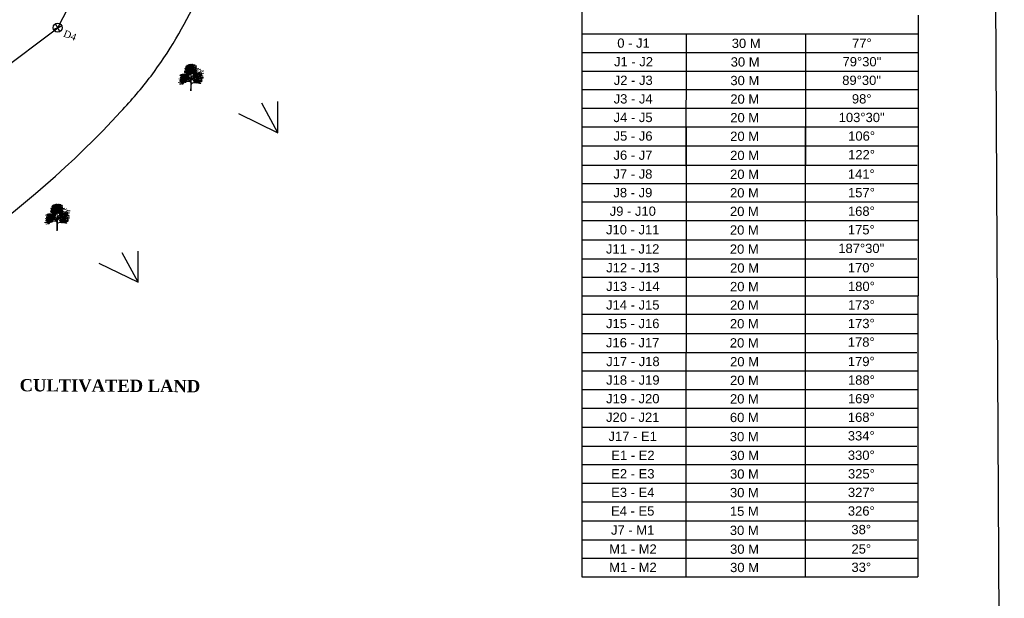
# Model space of a CAD drawing. Header units: millimetres. Extents: x 3498 to 4249, y -1265 to -652.
# Tile 8 of 9: x 3968 to 4249, y -961 to -795. Entities that reach past the tile are written whole.
import ezdxf

# ---------------------------------------------------------------- set-up
doc = ezdxf.new("R2010")
doc.units = ezdxf.units.MM
doc.layers.add('BLOCK', color=7, linetype='Continuous')
doc.layers.add('TEXT', color=7, linetype='Continuous')
doc.styles.get("Standard").update_dxf_attribs({"font": 'arial.ttf'})
doc.styles.add('TEXT', font='romans.shx', dxfattribs={"height": 1})

# ---------------------------------------------------------------- blocks, each defined once
blk = doc.blocks.new('TREE 34')
at = {"lineweight": 0}
for p, q in [((44.9, 56.2), (45, 66.2)), ((44.5, 20.6), (44.5, 30.3)), ((44.6, 33.8), (44.7, 38.8)), ((44.9, 41.7), (44.9, 51.5)), ((45.9, 28.8), (46, 43.3)), ((44, 7.8), (44.5, 20.6)), ((45.8, 22.1), (45.8, 25.7)), ((45.9, 7.9), (45.8, 22.1))]:
    blk.add_line(p, q, dxfattribs=at)
for centre, radius, start, end in [((26.8, 80.4), 26.8, 267.3608, 303.8405), ((26.6, 69.2), 6.73, 262.6329, 311.6007), ((31.8, 75.5), 15.5, 250.2472, 286.3798), ((31.4, 80.8), 10.8, 245.3989, 290.842), ((30.9, 72.5), 9.07, 245.8153, 314.3443), ((28.9, 65.1), 7.17, 255.4782, 311.8365), ((29.8, 71.5), 5.14, 245.7069, 316.2245), ((36.6, 84.3), 16.4, 240.8903, 299.1097), ((30.7, 75.9), 4.62, 251.0161, 304.1863), ((32.5, 80.5), 6.68, 242.9381, 301.838), ((31.7, 86), 8.43, 266.11, 297.8626), ((34.5, 75), 3.8, 237.0696, 318.7583), ((37.8, 86.7), 11.6, 243.2333, 267.901), ((37.6, 85.6), 6.86, 233.9861, 284.4269), ((39.1, 66.7), 6.49, 218.3877, 266.6125), ((36.1, 71.5), 5.31, 255.2694, 320.7683), ((37.1, 77.5), 4.87, 262.0394, 317.0655), ((39.2, 84.2), 4.4, 235.5241, 320.3766), ((36.9, 62.2), 13, 64.7334, 87.901), ((39.3, 91.8), 10.1, 264.5916, 280.8658), ((35.5, 51.5), 9.43, 0, 70.5263), ((55.2, 86.1), 17.1, 203.6553, 218.6919), ((37.1, 52.1), 8.08, 29.0709, 70.3281), ((41.9, 82.8), 2.79, 243.8703, 326.2918), ((30.7, 66.4), 14.3, 359.1704, 38.6919), ((41.9, 79.3), 2.96, 356.247, 72.2802), ((54.2, 73.8), 10.5, 133.1686, 189.9915), ((46.2, 84.5), 9.81, 257.7547, 296.5735), ((44.5, 56.2), 0.375, 209.0709, 359.1704), ((45.7, 67.8), 0.375, 79.3624, 180.5508), ((1916.6, 85.8), 1871.3, 180.5508, 181.04), ((47.4, 58.5), 2.15, 78.4569, 158.8398), ((49.2, 86.2), 18.3, 259.3624, 290.8016), ((47.7, 87.2), 7.08, 258.1214, 304.5177), ((73.3, 42.1), 47.1, 121.2428, 124.6134), ((73.6, 27.1), 32.6, 108.76, 145.8766), ((70.5, 30.2), 28.7, 111.4616, 146.3488), ((55, 84.1), 12, 228.6482, 302.6303), ((52.3, 82.6), 22.5, 258.4569, 297.8285), ((50.7, 85.2), 11.3, 257.586, 302.5526), ((55, 85.4), 19.6, 249.9116, 265.5374), ((52.6, 86.4), 6.98, 245.4775, 305.7309), ((56.5, 64.7), 6.82, 225.9442, 297.7811), ((60.6, 91.2), 25.1, 250.4809, 298.4219), ((56.5, 91.3), 12.7, 255.5242, 288.8017), ((54.8, 84.5), 10.3, 267.49, 293.1373), ((61.9, 83.5), 7.08, 226.4951, 264.8582), ((63.8, 80.4), 10.3, 232.5465, 288.5121), ((59.4, 83.9), 23.1, 266.5279, 286.2899), ((65.8, 102.7), 45, 266.337, 283.2582), ((47.4, 104.2), 48.8, 288.76, 301.7673), ((67.1, 74.9), 20.9, 263.0751, 293.5339), ((77.8, 71.3), 8.14, 226.4378, 295.8705), ((77.4, 73.4), 16.3, 252.6896, 283.3881), ((14.2, 44.4), 14.1, 251.148, 305.1273), ((14.6, 52.9), 11.7, 254.1703, 300.0925), ((17.7, 62.1), 11.4, 244.2389, 286.556), ((18.4, 47.1), 12.1, 242.4624, 289.6469), ((15.2, 37.4), 10.9, 258.6837, 309.414), ((16.9, 47), 10.3, 251.0746, 288.9254), ((26, 88.2), 55.4, 257.1612, 283.8538), ((19.1, 58.1), 11.7, 247.3071, 292.6929), ((16.3, 50.1), 6.4, 265.2634, 320.013), ((21.4, 54.4), 11.2, 252.2437, 291.2309), ((20.7, 36.8), 7.75, 257.9207, 327.3571), ((23.2, 58.5), 7.45, 241.0091, 317.7336), ((31.3, 66.6), 32.5, 248.8529, 283.8538), ((24.7, 48.5), 8.05, 245.9348, 294.0652), ((37, 61.3), 19, 218.9418, 279.8704), ((26.6, 48.5), 4.8, 244.9205, 295.0795), ((31.3, 54.1), 6.91, 228.8435, 297.2433), ((29.5, 47.1), 5.7, 241.7414, 306.739), ((29.5, 56), 5.23, 249.4854, 312.3715), ((28.9, 53.2), 6.72, 260.731, 293.5265), ((29.6, 49.1), 12.9, 264.7936, 299.1796), ((33, 52.8), 7.74, 247.0935, 300.6415), ((31, 59.9), 7.65, 271.5113, 320.8889), ((64.2, 83.1), 46, 226.6821, 242.0096), ((41.4, 75.6), 36.2, 256.8908, 267.3886), ((36.1, 50.9), 12.7, 258.7316, 291.9897), ((40.8, 37.8), 5.04, 46.1212, 111.7519), ((40.3, 30.3), 4.85, 41.3506, 103.8538), ((40.3, 30.3), 4.2, 0, 103.8538), ((40.2, 33), 6.45, 45.7581, 94.2425), ((40.9, 38.9), 3.75, 358.6496, 99.8704), ((44.2, 33.8), 0.375, 221.3506, 358.6496), ((44.5, 41.7), 0.375, 226.1212, 0), ((116.5, 53.1), 70.9, 181.04, 185.5818), ((50.4, 25.4), 4.59, 91.4551, 175.6356), ((46.3, 46.3), 0.375, 185.5818, 326.3488), ((51.4, 35.5), 5.5, 111.7868, 179.117), ((46.2, 28.8), 0.375, 179.4444, 320.6149), ((49.7, 43.3), 3.75, 145.8766, 179.4444), ((50.4, 25.4), 5.02, 106.8666, 140.6149), ((39.7, 62.8), 34.3, 285.6047, 327.3267), ((39.2, 66.4), 37.5, 285.0853, 304.7385), ((37.1, 71.3), 33.1, 291.7868, 315.3595), ((57.9, 128.3), 79.3, 264.2777, 284.5633), ((48.2, 112.2), 82.2, 271.4551, 290.6272), ((55.3, 55.5), 14.4, 255.9668, 302.2234), ((61.6, 29), 25.3, 83.0751, 106.8733), ((58, 61.7), 16.9, 268.673, 289.9235), ((65.4, 41.5), 8.75, 228.9757, 288.9658), ((60.6, 51.1), 9.63, 267.4743, 305.5512), ((65.9, 52.6), 6.97, 241.3516, 296.6718), ((67.6, 65.5), 27.9, 261.2871, 289.8632), ((69.5, 71.9), 19.4, 252.5261, 285.0848), ((77.3, 63.5), 18.1, 232.9856, 279.3604), ((67.9, 58.9), 17, 267.4731, 296.6246), ((72, 41.4), 5.76, 225.0728, 272.8315), ((72.6, 67.6), 13.8, 259.2798, 284.9662), ((75.5, 51.9), 9.86, 254.4666, 296.4199), ((78.2, 57.2), 8.06, 233.7324, 282.8684)]:
    blk.add_arc(centre, radius, start, end, dxfattribs=at)
at = {"linetype": 'ByBlock', "lineweight": 0}
for centre, radius, start, end in [((30.9, 68.3), 2.12, 76.6118, 171.4901), ((29.3, 70.6), 2.08, 255.2821, 352.8197), ((31.2, 59.6), 2.12, 76.6118, 171.4901), ((29.7, 61.9), 2.08, 255.2821, 352.8197), ((31.1, 69.4), 2.08, 50.2872, 147.8248), ((30.7, 72.2), 2.12, 231.6169, 326.4952), ((31.5, 60.7), 2.08, 50.2872, 147.8248), ((31, 63.4), 2.12, 231.6169, 326.4952), ((32.2, 69.9), 2.12, 76.6118, 171.4901), ((32.2, 69.9), 2.12, 76.6118, 171.4901), ((32.2, 67.6), 2.12, 76.6118, 171.4901), ((30.6, 70), 2.08, 255.2821, 352.8197), ((32.5, 61.2), 2.12, 76.6118, 171.4901), ((32.5, 61.2), 2.12, 76.6118, 171.4901), ((32.5, 58.9), 2.12, 76.6118, 171.4901), ((30.9, 61.2), 2.08, 255.2821, 352.8197), ((31.5, 74.8), 2.08, 17.2907, 114.8283), ((32.6, 77.3), 2.12, 198.6203, 293.4986), ((33.4, 65.6), 2.12, 76.6118, 171.4901), ((33.5, 64.6), 2.12, 198.6203, 293.4986), ((33.7, 56.9), 2.12, 76.6118, 171.4901), ((32.2, 59.2), 2.08, 255.2821, 352.8197), ((32.3, 72), 2.08, 255.2821, 352.8197), ((33.9, 69.7), 2.12, 76.6118, 171.4901), ((33.9, 67.4), 2.12, 76.6118, 171.4901), ((32.3, 69.7), 2.08, 255.2821, 352.8197), ((34.1, 76.4), 2.12, 76.6118, 171.4901), ((32.6, 78.7), 2.08, 255.2821, 352.8197), ((32.6, 63.3), 2.08, 255.2821, 352.8197), ((34.2, 61), 2.12, 76.6118, 171.4901), ((34.2, 58.6), 2.12, 76.6118, 171.4901), ((32.7, 60.9), 2.08, 255.2821, 352.8197), ((35.6, 63.2), 2.08, 50.2872, 147.8248), ((35.2, 66), 2.12, 231.6169, 326.4952), ((35.6, 57.5), 2.08, 50.2872, 147.8248), ((35.2, 60.3), 2.12, 231.6169, 326.4952), ((36, 71.3), 2.12, 76.6118, 171.4901), ((34.4, 73.6), 2.08, 255.2821, 352.8197), ((36.3, 72), 2.12, 76.6118, 171.4901), ((36.6, 63.7), 2.12, 76.6118, 171.4901), ((36.6, 63.7), 2.12, 76.6118, 171.4901), ((36.6, 61.4), 2.12, 76.6118, 171.4901), ((35.1, 63.8), 2.08, 255.2821, 352.8197), ((36.6, 58), 2.12, 76.6118, 171.4901), ((36.6, 58), 2.12, 76.6118, 171.4901), ((36.6, 55.7), 2.12, 76.6118, 171.4901), ((35.1, 58.1), 2.08, 255.2821, 352.8197), ((36.7, 58.8), 2.12, 198.6203, 293.4986), ((37.1, 76.7), 2.12, 76.6118, 171.4901), ((35.5, 79.1), 2.08, 255.2821, 352.8197), ((36.2, 72.8), 2.08, 17.2907, 114.8283), ((37.3, 75.4), 2.12, 198.6203, 293.4986), ((37.6, 78.5), 2.12, 76.6118, 171.4901), ((36, 80.8), 2.08, 255.2821, 352.8197), ((36.1, 76.1), 2.08, 255.2821, 352.8197), ((37.6, 73.8), 2.12, 76.6118, 171.4901), ((36.2, 76.6), 2.08, 255.2821, 352.8197), ((36.2, 76.6), 2.08, 255.2821, 352.8197), ((37.8, 74.3), 2.12, 76.6118, 171.4901), ((37.8, 74.3), 2.12, 76.6118, 171.4901), ((36.5, 72.7), 2.08, 17.2907, 114.8283), ((37.7, 75.2), 2.12, 198.6203, 293.4986), ((37.7, 67.1), 2.12, 198.6203, 293.4986), ((37.7, 61.4), 2.12, 198.6203, 293.4986), ((36.8, 65.8), 2.08, 255.2821, 352.8197), ((38.3, 63.5), 2.12, 76.6118, 171.4901), ((36.8, 60.1), 2.08, 255.2821, 352.8197), ((38.3, 57.8), 2.12, 76.6118, 171.4901), ((38.4, 70.5), 2.12, 76.6118, 171.4901), ((36.8, 72.8), 2.08, 255.2821, 352.8197), ((38.4, 61.2), 2.12, 76.6118, 171.4901), ((36.8, 63.5), 2.08, 255.2821, 352.8197), ((38.4, 55.5), 2.12, 76.6118, 171.4901), ((36.8, 57.8), 2.08, 255.2821, 352.8197), ((37.7, 75.1), 2.08, 17.2907, 114.8283), ((38.8, 77.7), 2.12, 198.6203, 293.4986), ((38, 77.3), 2.08, 17.2907, 114.8283), ((39.2, 79.9), 2.12, 198.6203, 293.4986), ((39.3, 68.1), 2.12, 76.6118, 171.4901), ((39.3, 68.1), 2.12, 76.6118, 171.4901), ((37.7, 70.4), 2.08, 255.2821, 352.8197), ((37.7, 70.4), 2.08, 255.2821, 352.8197), ((39.2, 68.9), 2.08, 17.2907, 114.8283), ((40.3, 71.5), 2.12, 198.6203, 293.4986), ((40.6, 72.7), 2.12, 76.6118, 171.4901), ((39, 75), 2.08, 255.2821, 352.8197), ((39.5, 71.1), 2.08, 17.2907, 114.8283), ((40.6, 73.7), 2.12, 198.6203, 293.4986), ((40.8, 55.7), 2.08, 50.2872, 147.8248), ((40.4, 58.5), 2.12, 231.6169, 326.4952), ((41.1, 61.9), 2.08, 50.2872, 147.8248), ((40.7, 64.7), 2.12, 231.6169, 326.4952), ((41.8, 56.3), 2.12, 76.6118, 171.4901), ((41.8, 56.3), 2.12, 76.6118, 171.4901), ((41.8, 54), 2.12, 76.6118, 171.4901), ((40.3, 56.3), 2.08, 255.2821, 352.8197), ((40.6, 75), 2.08, 255.2821, 352.8197), ((42.1, 72.7), 2.12, 76.6118, 171.4901), ((42.2, 62.4), 2.12, 76.6118, 171.4901), ((42.2, 62.4), 2.12, 76.6118, 171.4901), ((42.2, 60.1), 2.12, 76.6118, 171.4901), ((40.6, 62.5), 2.08, 255.2821, 352.8197), ((42.6, 75.7), 2.12, 76.6118, 171.4901), ((41, 78.1), 2.08, 255.2821, 352.8197), ((42.3, 66.9), 2.08, 50.2872, 147.8248), ((41.8, 69.7), 2.12, 231.6169, 326.4952), ((42.7, 75.2), 2.12, 76.6118, 171.4901), ((41.1, 77.5), 2.08, 255.2821, 352.8197), ((42.9, 59.6), 2.12, 198.6203, 293.4986), ((42.5, 79), 2.12, 231.6169, 326.4952), ((43.3, 67.5), 2.12, 76.6118, 171.4901), ((43.3, 67.5), 2.12, 76.6118, 171.4901), ((43.3, 65.2), 2.12, 76.6118, 171.4901), ((41.7, 67.5), 2.08, 255.2821, 352.8197), ((43.2, 65.8), 2.12, 198.6203, 293.4986), ((43.5, 56), 2.12, 76.6118, 171.4901), ((42, 58.4), 2.08, 255.2821, 352.8197), ((43.6, 53.7), 2.12, 76.6118, 171.4901), ((42, 56), 2.08, 255.2821, 352.8197), ((43.9, 74.5), 2.12, 76.6118, 171.4901), ((42.4, 76.9), 2.08, 255.2821, 352.8197), ((42.3, 64.5), 2.08, 255.2821, 352.8197), ((43.9, 62.2), 2.12, 76.6118, 171.4901), ((43.9, 59.9), 2.12, 76.6118, 171.4901), ((42.3, 62.2), 2.08, 255.2821, 352.8197), ((44.1, 79.9), 2.12, 76.6118, 171.4901), ((42.5, 82.2), 2.08, 255.2821, 352.8197), ((44.3, 70.9), 2.12, 198.6203, 293.4986), ((43.9, 83.8), 2.12, 231.6169, 326.4952), ((43.3, 71.3), 2.08, 255.2821, 352.8197), ((44.8, 69), 2.12, 76.6118, 171.4901), ((45, 67.3), 2.12, 76.6118, 171.4901), ((43.4, 69.6), 2.08, 255.2821, 352.8197), ((43.5, 67.2), 2.08, 255.2821, 352.8197), ((45, 64.9), 2.12, 76.6118, 171.4901), ((43.6, 74.8), 2.08, 255.2821, 352.8197), ((45.2, 72.5), 2.12, 76.6118, 171.4901), ((45.4, 79.3), 2.12, 76.6118, 171.4901), ((43.8, 81.6), 2.08, 255.2821, 352.8197), ((44, 67.8), 2.12, 15.2344, 110.1127), ((45.3, 70.3), 2.08, 193.9048, 291.4424), ((45.7, 74.2), 2.12, 76.6118, 171.4901), ((44.1, 76.6), 2.08, 255.2821, 352.8197), ((45.1, 79.5), 2.08, 255.2821, 352.8197), ((46.6, 77.2), 2.12, 76.6118, 171.4901), ((46.8, 66.2), 2.12, 76.6118, 171.4901), ((45.2, 68.5), 2.08, 255.2821, 352.8197), ((47.1, 79), 2.12, 76.6118, 171.4901), ((45.5, 81.3), 2.08, 255.2821, 352.8197), ((45.8, 69), 2.12, 15.2344, 110.1127), ((47.1, 71.5), 2.08, 193.9048, 291.4424), ((47.3, 75.9), 2.12, 76.6118, 171.4901), ((45.7, 78.2), 2.08, 255.2821, 352.8197), ((46.2, 67.1), 2.12, 15.2344, 110.1127), ((47.5, 69.6), 2.08, 193.9048, 291.4424), ((46.1, 66.1), 2.08, 255.2821, 352.8197), ((46.1, 66.1), 2.08, 255.2821, 352.8197), ((47.7, 63.8), 2.12, 76.6118, 171.4901), ((47.7, 63.8), 2.12, 76.6118, 171.4901), ((48, 73.8), 2.12, 76.6118, 171.4901), ((46.5, 76.1), 2.08, 255.2821, 352.8197), ((46.6, 75.8), 2.08, 255.2821, 352.8197), ((46.6, 75.8), 2.08, 255.2821, 352.8197), ((48.2, 73.5), 2.12, 76.6118, 171.4901), ((48.2, 73.5), 2.12, 76.6118, 171.4901), ((48.4, 74.5), 2.12, 76.6118, 171.4901), ((47.2, 82.9), 2.08, 255.2821, 352.8197), ((48.7, 80.6), 2.12, 76.6118, 171.4901), ((48.5, 58.3), 2.08, 50.2872, 147.8248), ((48, 61.1), 2.12, 231.6169, 326.4952), ((49.2, 79.3), 2.12, 76.6118, 171.4901), ((47.6, 81.6), 2.08, 255.2821, 352.8197), ((47.7, 72.9), 2.08, 255.2821, 352.8197), ((49.3, 70.6), 2.12, 76.6118, 171.4901), ((48, 68.3), 2.12, 15.2344, 110.1127), ((49.3, 70.8), 2.08, 193.9048, 291.4424), ((48.3, 75.4), 2.08, 17.2907, 114.8283), ((49.4, 77.9), 2.12, 198.6203, 293.4986), ((49.5, 58.9), 2.12, 76.6118, 171.4901), ((49.5, 58.9), 2.12, 76.6118, 171.4901), ((49.5, 56.6), 2.12, 76.6118, 171.4901), ((47.9, 58.9), 2.08, 255.2821, 352.8197), ((49.7, 76.3), 2.12, 76.6118, 171.4901), ((48.1, 78.6), 2.08, 255.2821, 352.8197), ((48.3, 79.1), 2.08, 255.2821, 352.8197), ((48.3, 79.1), 2.08, 255.2821, 352.8197), ((49.8, 76.8), 2.12, 76.6118, 171.4901), ((49.8, 76.8), 2.12, 76.6118, 171.4901), ((48.6, 75.2), 2.08, 17.2907, 114.8283), ((49.7, 77.7), 2.12, 198.6203, 293.4986), ((48.4, 62.1), 2.12, 15.2344, 110.1127), ((49.7, 64.6), 2.08, 193.9048, 291.4424), ((49.1, 74.5), 2.12, 231.6169, 326.4952), ((50.4, 73), 2.12, 76.6118, 171.4901), ((48.9, 75.3), 2.08, 255.2821, 352.8197), ((50.6, 70), 2.12, 76.6118, 171.4901), ((49, 72.3), 2.08, 255.2821, 352.8197), ((50.5, 62.3), 2.12, 198.6203, 293.4986), ((49.5, 65.6), 2.12, 15.2344, 110.1127), ((50.8, 68.1), 2.08, 193.9048, 291.4424), ((49.7, 77.7), 2.08, 17.2907, 114.8283), ((50.9, 80.2), 2.12, 198.6203, 293.4986), ((49.6, 64.2), 2.12, 15.2344, 110.1127), ((50.9, 66.7), 2.08, 193.9048, 291.4424), ((51.2, 58.6), 2.12, 76.6118, 171.4901), ((49.6, 61), 2.08, 255.2821, 352.8197), ((51.2, 56.3), 2.12, 76.6118, 171.4901), ((49.7, 58.6), 2.08, 255.2821, 352.8197), ((50.1, 79.9), 2.08, 17.2907, 114.8283), ((51.2, 82.4), 2.12, 198.6203, 293.4986), ((51.3, 70.6), 2.12, 76.6118, 171.4901), ((51.3, 70.6), 2.12, 76.6118, 171.4901), ((49.8, 72.9), 2.08, 255.2821, 352.8197), ((49.8, 72.9), 2.08, 255.2821, 352.8197), ((50.2, 62.5), 2.12, 15.2344, 110.1127), ((51.4, 65), 2.08, 193.9048, 291.4424), ((51, 67.1), 2.12, 15.2344, 110.1127), ((52.3, 69.6), 2.08, 193.9048, 291.4424), ((51.2, 71.4), 2.08, 17.2907, 114.8283), ((52.4, 74), 2.12, 198.6203, 293.4986), ((52.7, 75.2), 2.12, 76.6118, 171.4901), ((51.1, 77.5), 2.08, 255.2821, 352.8197), ((52.4, 55.4), 2.08, 50.2872, 147.8248), ((51.9, 58.1), 2.12, 231.6169, 326.4952), ((51.6, 73.6), 2.08, 17.2907, 114.8283), ((52.7, 76.2), 2.12, 198.6203, 293.4986), ((53.4, 55.9), 2.12, 76.6118, 171.4901), ((53.4, 55.9), 2.12, 76.6118, 171.4901), ((53.4, 53.6), 2.12, 76.6118, 171.4901), ((51.8, 56), 2.08, 255.2821, 352.8197), ((52.2, 69.2), 2.12, 15.2344, 110.1127), ((53.5, 71.7), 2.08, 193.9048, 291.4424), ((52.4, 61.9), 2.12, 15.2344, 110.1127), ((53.7, 64.4), 2.08, 193.9048, 291.4424), ((52.6, 77.5), 2.08, 255.2821, 352.8197), ((54.2, 75.2), 2.12, 76.6118, 171.4901), ((52.8, 67.5), 2.12, 15.2344, 110.1127), ((54.1, 70), 2.08, 193.9048, 291.4424), ((54.4, 59.3), 2.12, 198.6203, 293.4986), ((54.7, 78.3), 2.12, 76.6118, 171.4901), ((53.1, 80.6), 2.08, 255.2821, 352.8197), ((53.5, 58), 2.08, 255.2821, 352.8197), ((55.1, 55.7), 2.12, 76.6118, 171.4901), ((55.1, 53.3), 2.12, 76.6118, 171.4901), ((53.6, 55.7), 2.08, 255.2821, 352.8197), ((54.9, 79.4), 2.08, 50.2872, 147.8248), ((54.5, 82.1), 2.12, 231.6169, 326.4952), ((54.2, 61.9), 2.12, 15.2344, 110.1127), ((55.5, 64.4), 2.08, 193.9048, 291.4424), ((55, 66.9), 2.12, 15.2344, 110.1127), ((56.3, 69.4), 2.08, 193.9048, 291.4424), ((57, 60.3), 2.12, 76.6118, 171.4901), ((55.4, 62.6), 2.08, 255.2821, 352.8197), ((56, 63.1), 2.12, 15.2344, 110.1127), ((57.3, 65.6), 2.08, 193.9048, 291.4424), ((56.4, 61.3), 2.12, 15.2344, 110.1127), ((57.7, 63.8), 2.08, 193.9048, 291.4424), ((57.9, 57.9), 2.12, 76.6118, 171.4901), ((57.9, 57.9), 2.12, 76.6118, 171.4901), ((56.3, 60.3), 2.08, 255.2821, 352.8197), ((56.3, 60.3), 2.08, 255.2821, 352.8197), ((56.3, 56.8), 2.08, 255.2821, 352.8197), ((57.9, 54.5), 2.12, 76.6118, 171.4901), ((57.6, 58.4), 2.12, 231.6169, 326.4952), ((57.6, 70.8), 2.12, 15.2344, 110.1127), ((58.9, 73.3), 2.08, 193.9048, 291.4424), ((59.1, 53.9), 2.12, 76.6118, 171.4901), ((57.6, 56.2), 2.08, 255.2821, 352.8197), ((58, 67), 2.08, 255.2821, 352.8197), ((59.5, 64.7), 2.12, 76.6118, 171.4901), ((58.3, 62.5), 2.12, 15.2344, 110.1127), ((59.5, 65), 2.08, 193.9048, 291.4424), ((58.6, 56.3), 2.12, 15.2344, 110.1127), ((59.9, 58.7), 2.08, 193.9048, 291.4424), ((59.3, 68.6), 2.12, 231.6169, 326.4952), ((60.4, 69.2), 2.12, 76.6118, 171.4901), ((58.8, 71.5), 2.08, 255.2821, 352.8197), ((60.4, 56.7), 2.12, 15.2344, 110.1127), ((61.7, 59.2), 2.08, 193.9048, 291.4424), ((62.6, 56), 2.12, 15.2344, 110.1127), ((63.9, 58.5), 2.08, 193.9048, 291.4424), ((65.7, 55.4), 2.08, 50.2872, 147.8248), ((65.2, 58.1), 2.12, 231.6169, 326.4952), ((66.7, 55.9), 2.12, 76.6118, 171.4901), ((66.7, 55.9), 2.12, 76.6118, 171.4901), ((66.7, 53.6), 2.12, 76.6118, 171.4901), ((65.1, 55.9), 2.08, 255.2821, 352.8197), ((67.7, 59.3), 2.12, 198.6203, 293.4986), ((66.8, 58), 2.08, 255.2821, 352.8197), ((68.4, 55.7), 2.12, 76.6118, 171.4901), ((66.9, 55.6), 2.08, 255.2821, 352.8197), ((68.4, 53.3), 2.12, 76.6118, 171.4901), ((70.3, 56.8), 2.12, 76.6118, 171.4901), ((70.3, 56.8), 2.12, 76.6118, 171.4901), ((68.7, 59.2), 2.08, 255.2821, 352.8197), ((68.7, 59.2), 2.08, 255.2821, 352.8197), ((71.3, 60.2), 2.12, 198.6203, 293.4986), ((72.5, 58.5), 2.08, 255.2821, 352.8197), ((74.1, 56.2), 2.12, 76.6118, 171.4901), ((74.4, 56.9), 2.12, 76.6118, 171.4901), ((15.9, 44.5), 2.12, 15.2344, 110.1127), ((17.2, 47), 2.08, 193.9048, 291.4424), ((15.9, 40.2), 2.08, 255.2821, 352.8197), ((17.5, 37.9), 2.12, 76.6118, 171.4901), ((16.3, 42.7), 2.12, 15.2344, 110.1127), ((17.5, 45.2), 2.08, 193.9048, 291.4424), ((17.7, 39.3), 2.12, 76.6118, 171.4901), ((16.2, 41.6), 2.08, 255.2821, 352.8197), ((17.7, 39.3), 2.12, 76.6118, 171.4901), ((16.2, 41.6), 2.08, 255.2821, 352.8197), ((18.3, 52), 2.12, 76.6118, 171.4901), ((16.7, 54.4), 2.08, 255.2821, 352.8197), ((18.8, 37.3), 2.12, 76.6118, 171.4901), ((17.2, 39.6), 2.08, 255.2821, 352.8197), ((18.9, 29.8), 2.12, 76.6118, 171.4901), ((17.3, 32.1), 2.08, 255.2821, 352.8197), ((19.2, 50.3), 2.12, 76.6118, 171.4901), ((17.6, 52.6), 2.08, 255.2821, 352.8197), ((19.2, 30.5), 2.12, 76.6118, 171.4901), ((18.1, 43.9), 2.12, 15.2344, 110.1127), ((19.4, 46.3), 2.08, 193.9048, 291.4424), ((20, 35.2), 2.12, 76.6118, 171.4901), ((18.5, 37.6), 2.08, 255.2821, 352.8197), ((19.1, 31.3), 2.08, 17.2907, 114.8283), ((20.3, 33.9), 2.12, 198.6203, 293.4986), ((20.5, 37), 2.12, 76.6118, 171.4901), ((18.9, 39.3), 2.08, 255.2821, 352.8197), ((20.6, 45.5), 2.12, 76.6118, 171.4901), ((19.1, 47.8), 2.08, 255.2821, 352.8197), ((20.6, 32.3), 2.12, 76.6118, 171.4901), ((19, 34.6), 2.08, 255.2821, 352.8197), ((20.7, 32.8), 2.12, 76.6118, 171.4901), ((20.7, 32.8), 2.12, 76.6118, 171.4901), ((19.1, 35.1), 2.08, 255.2821, 352.8197), ((19.1, 35.1), 2.08, 255.2821, 352.8197), ((19.5, 31.2), 2.08, 17.2907, 114.8283), ((20.6, 33.7), 2.12, 198.6203, 293.4986), ((19.6, 41.1), 2.12, 15.2344, 110.1127), ((20.9, 43.6), 2.08, 193.9048, 291.4424), ((19.6, 39.7), 2.12, 15.2344, 110.1127), ((20.9, 42.2), 2.08, 193.9048, 291.4424), ((21.1, 47.1), 2.12, 76.6118, 171.4901), ((19.6, 49.4), 2.08, 255.2821, 352.8197), ((21.3, 29), 2.12, 76.6118, 171.4901), ((19.7, 31.3), 2.08, 255.2821, 352.8197), ((20.4, 50.6), 2.08, 17.2907, 114.8283), ((21.6, 53.2), 2.12, 198.6203, 293.4986), ((20.2, 38.1), 2.12, 15.2344, 110.1127), ((21.4, 48.2), 2.08, 50.2872, 147.8248), ((20.9, 51), 2.12, 231.6169, 326.4952), ((20.6, 33.6), 2.08, 17.2907, 114.8283), ((21.7, 36.2), 2.12, 198.6203, 293.4986), ((20.9, 37), 2.12, 15.2344, 110.1127), ((22.2, 39.5), 2.08, 193.9048, 291.4424), ((20.9, 35.8), 2.08, 17.2907, 114.8283), ((22.1, 38.4), 2.12, 198.6203, 293.4986), ((22.2, 26.6), 2.12, 76.6118, 171.4901), ((22.2, 26.6), 2.12, 76.6118, 171.4901), ((20.6, 28.9), 2.08, 255.2821, 352.8197), ((20.6, 28.9), 2.08, 255.2821, 352.8197), ((21.1, 42.6), 2.12, 15.2344, 110.1127), ((22.4, 45.1), 2.08, 193.9048, 291.4424), ((22.6, 53.1), 2.12, 76.6118, 171.4901), ((21, 55.5), 2.08, 255.2821, 352.8197), ((22.1, 27.4), 2.08, 17.2907, 114.8283), ((23.2, 30), 2.12, 198.6203, 293.4986), ((23.5, 31.2), 2.12, 76.6118, 171.4901), ((21.9, 33.5), 2.08, 255.2821, 352.8197), ((22.3, 44.7), 2.12, 15.2344, 110.1127), ((23.5, 47.2), 2.08, 193.9048, 291.4424), ((23.7, 35.4), 2.12, 76.6118, 171.4901), ((22.1, 37.7), 2.08, 255.2821, 352.8197), ((22.4, 29.6), 2.08, 17.2907, 114.8283), ((23.6, 32.2), 2.12, 198.6203, 293.4986), ((23.8, 51.1), 2.12, 76.6118, 171.4901), ((22.3, 53.4), 2.08, 255.2821, 352.8197), ((22.4, 37.4), 2.12, 15.2344, 110.1127), ((24.1, 48.6), 2.12, 76.6118, 171.4901), ((22.5, 50.9), 2.08, 255.2821, 352.8197), ((22.7, 38.1), 2.12, 15.2344, 110.1127), ((24, 40.6), 2.08, 193.9048, 291.4424), ((22.8, 43), 2.12, 15.2344, 110.1127), ((24.1, 45.5), 2.08, 193.9048, 291.4424), ((24.3, 52.8), 2.12, 76.6118, 171.4901), ((22.7, 55.2), 2.08, 255.2821, 352.8197), ((23.1, 36.3), 2.12, 15.2344, 110.1127), ((24.4, 38.8), 2.08, 193.9048, 291.4424), ((23, 52.6), 2.08, 255.2821, 352.8197), ((24.6, 50.3), 2.12, 76.6118, 171.4901), ((24.6, 33), 2.12, 76.6118, 171.4901), ((23, 35.3), 2.08, 255.2821, 352.8197), ((24.6, 33), 2.12, 76.6118, 171.4901), ((23, 35.3), 2.08, 255.2821, 352.8197), ((25.5, 48.1), 2.12, 76.6118, 171.4901), ((23.9, 50.4), 2.08, 255.2821, 352.8197), ((24.5, 48.7), 2.08, 17.2907, 114.8283), ((25.6, 51.3), 2.12, 198.6203, 293.4986), ((25.9, 52.9), 2.12, 76.6118, 171.4901), ((24.3, 55.2), 2.08, 255.2821, 352.8197), ((26.2, 39.8), 2.12, 76.6118, 171.4901), ((24.6, 42.1), 2.08, 255.2821, 352.8197), ((24.9, 37.5), 2.12, 15.2344, 110.1127), ((26.2, 40), 2.08, 193.9048, 291.4424), ((25, 42.4), 2.12, 15.2344, 110.1127), ((26.3, 44.9), 2.08, 193.9048, 291.4424), ((25.3, 31.3), 2.12, 15.2344, 110.1127), ((26.6, 33.8), 2.08, 193.9048, 291.4424), ((26, 43.6), 2.12, 231.6169, 326.4952), ((27.2, 52.2), 2.12, 76.6118, 171.4901), ((25.6, 54.5), 2.08, 255.2821, 352.8197), ((27.5, 39.1), 2.12, 76.6118, 171.4901), ((25.9, 41.5), 2.08, 255.2821, 352.8197), ((26.4, 34.8), 2.12, 15.2344, 110.1127), ((27.7, 37.3), 2.08, 193.9048, 291.4424), ((26.5, 33.4), 2.12, 15.2344, 110.1127), ((27.8, 35.9), 2.08, 193.9048, 291.4424), ((28.4, 50.2), 2.12, 76.6118, 171.4901), ((26.9, 52.5), 2.08, 255.2821, 352.8197), ((27, 31.7), 2.12, 15.2344, 110.1127), ((28.3, 34.2), 2.08, 193.9048, 291.4424), ((28.9, 51.9), 2.12, 76.6118, 171.4901), ((27.3, 54.2), 2.08, 255.2821, 352.8197), ((29.1, 47.1), 2.12, 76.6118, 171.4901), ((27.5, 49.4), 2.08, 255.2821, 352.8197), ((27.9, 36.3), 2.12, 15.2344, 110.1127), ((29.2, 38.8), 2.08, 193.9048, 291.4424), ((29.3, 48.2), 2.08, 50.2872, 147.8248), ((28.9, 51), 2.12, 231.6169, 326.4952), ((30.3, 48.7), 2.12, 76.6118, 171.4901), ((30.3, 48.7), 2.12, 76.6118, 171.4901), ((29.1, 45), 2.12, 15.2344, 110.1127), ((30.4, 47.5), 2.08, 193.9048, 291.4424), ((29.1, 38.4), 2.12, 15.2344, 110.1127), ((30.4, 40.8), 2.08, 193.9048, 291.4424), ((29.2, 31.1), 2.12, 15.2344, 110.1127), ((30.5, 33.6), 2.08, 193.9048, 291.4424), ((29.7, 36.7), 2.12, 15.2344, 110.1127), ((30.9, 39.2), 2.08, 193.9048, 291.4424), ((31.4, 52.1), 2.12, 198.6203, 293.4986), ((31.9, 43.4), 2.12, 76.6118, 171.4901), ((30.3, 45.7), 2.08, 255.2821, 352.8197), ((30.5, 50.8), 2.08, 255.2821, 352.8197), ((32, 48.5), 2.12, 76.6118, 171.4901), ((30.9, 46.2), 2.12, 15.2344, 110.1127), ((32.2, 48.7), 2.08, 193.9048, 291.4424), ((31.3, 44.4), 2.12, 15.2344, 110.1127), ((32.6, 46.9), 2.08, 193.9048, 291.4424), ((32.8, 41), 2.12, 76.6118, 171.4901), ((31.2, 43.3), 2.08, 255.2821, 352.8197), ((32.8, 41), 2.12, 76.6118, 171.4901), ((31.2, 43.3), 2.08, 255.2821, 352.8197), ((31.9, 36.1), 2.12, 15.2344, 110.1127), ((33.2, 38.6), 2.08, 193.9048, 291.4424), ((32.8, 50.1), 2.08, 255.2821, 352.8197), ((34.4, 47.8), 2.12, 76.6118, 171.4901), ((33.1, 45.6), 2.12, 15.2344, 110.1127), ((34.4, 48), 2.08, 193.9048, 291.4424), ((33.5, 39.3), 2.12, 15.2344, 110.1127), ((34.8, 41.8), 2.08, 193.9048, 291.4424), ((34.2, 51.7), 2.12, 231.6169, 326.4952), ((35.7, 47.2), 2.12, 76.6118, 171.4901), ((34.1, 49.5), 2.08, 255.2821, 352.8197), ((34.6, 42.8), 2.12, 15.2344, 110.1127), ((35.9, 45.3), 2.08, 193.9048, 291.4424), ((34.7, 41.4), 2.12, 15.2344, 110.1127), ((36, 43.9), 2.08, 193.9048, 291.4424), ((35.2, 39.8), 2.12, 15.2344, 110.1127), ((36.5, 42.2), 2.08, 193.9048, 291.4424), ((36.1, 44.3), 2.12, 15.2344, 110.1127), ((37.4, 46.8), 2.08, 193.9048, 291.4424), ((37.2, 50.8), 2.08, 50.2872, 147.8248), ((36.8, 53.6), 2.12, 231.6169, 326.4952), ((38.3, 51.4), 2.12, 76.6118, 171.4901), ((38.3, 51.4), 2.12, 76.6118, 171.4901), ((38.3, 49.1), 2.12, 76.6118, 171.4901), ((36.7, 51.4), 2.08, 255.2821, 352.8197), ((37.3, 46.4), 2.12, 15.2344, 110.1127), ((38.6, 48.9), 2.08, 193.9048, 291.4424), ((37.5, 39.1), 2.12, 15.2344, 110.1127), ((38.7, 41.6), 2.08, 193.9048, 291.4424), ((37.9, 44.7), 2.12, 15.2344, 110.1127), ((39.2, 47.2), 2.08, 193.9048, 291.4424), ((39.3, 54.8), 2.12, 198.6203, 293.4986), ((40, 51.2), 2.12, 76.6118, 171.4901), ((38.4, 53.5), 2.08, 255.2821, 352.8197), ((40, 48.8), 2.12, 76.6118, 171.4901), ((38.4, 51.1), 2.08, 255.2821, 352.8197), ((40.8, 36.3), 2.08, 50.2872, 147.8248), ((40.4, 39.1), 2.12, 231.6169, 326.4952), ((40.1, 44.1), 2.12, 15.2344, 110.1127), ((41.4, 46.6), 2.08, 193.9048, 291.4424), ((41.8, 36.9), 2.12, 76.6118, 171.4901), ((41.8, 36.9), 2.12, 76.6118, 171.4901), ((41.8, 34.6), 2.12, 76.6118, 171.4901), ((40.3, 36.9), 2.08, 255.2821, 352.8197), ((42.9, 40.3), 2.12, 198.6203, 293.4986), ((43.5, 36.7), 2.12, 76.6118, 171.4901), ((42, 39), 2.08, 255.2821, 352.8197), ((42, 36.6), 2.08, 255.2821, 352.8197), ((43.6, 34.3), 2.12, 76.6118, 171.4901), ((47.8, 42), 2.08, 50.2872, 147.8248), ((47.4, 44.8), 2.12, 231.6169, 326.4952), ((48.8, 42.6), 2.12, 76.6118, 171.4901), ((48.8, 42.6), 2.12, 76.6118, 171.4901), ((48.8, 40.3), 2.12, 76.6118, 171.4901), ((47.3, 42.6), 2.08, 255.2821, 352.8197), ((49.9, 46), 2.12, 198.6203, 293.4986), ((50.6, 42.4), 2.12, 76.6118, 171.4901), ((49, 44.7), 2.08, 255.2821, 352.8197), ((49, 42.3), 2.08, 255.2821, 352.8197), ((50.6, 40), 2.12, 76.6118, 171.4901), ((52.2, 35.5), 2.12, 15.2344, 110.1127), ((53.5, 37.9), 2.08, 193.9048, 291.4424), ((52.5, 51.7), 2.12, 15.2344, 110.1127), ((53.8, 54.2), 2.08, 193.9048, 291.4424), ((53.7, 45), 2.08, 50.2872, 147.8248), ((53.2, 47.7), 2.12, 231.6169, 326.4952), ((54.7, 45.5), 2.12, 76.6118, 171.4901), ((54.7, 45.5), 2.12, 76.6118, 171.4901), ((54.7, 43.2), 2.12, 76.6118, 171.4901), ((53.1, 45.5), 2.08, 255.2821, 352.8197), ((55, 33.9), 2.12, 76.6118, 171.4901), ((53.4, 36.2), 2.08, 255.2821, 352.8197), ((55.3, 50.1), 2.12, 76.6118, 171.4901), ((53.8, 52.4), 2.08, 255.2821, 352.8197), ((54, 36.6), 2.12, 15.2344, 110.1127), ((55.3, 39.1), 2.08, 193.9048, 291.4424), ((54.4, 52.9), 2.12, 15.2344, 110.1127), ((55.6, 55.4), 2.08, 193.9048, 291.4424), ((55.7, 48.9), 2.12, 198.6203, 293.4986), ((54.4, 34.8), 2.12, 15.2344, 110.1127), ((55.7, 37.3), 2.08, 193.9048, 291.4424), ((55.9, 31.5), 2.12, 76.6118, 171.4901), ((55.9, 31.5), 2.12, 76.6118, 171.4901), ((54.3, 33.8), 2.08, 255.2821, 352.8197), ((54.3, 33.8), 2.08, 255.2821, 352.8197), ((54.8, 51.1), 2.12, 15.2344, 110.1127), ((56, 53.6), 2.08, 193.9048, 291.4424), ((54.7, 50), 2.08, 255.2821, 352.8197), ((54.7, 50), 2.08, 255.2821, 352.8197), ((56.2, 47.7), 2.12, 76.6118, 171.4901), ((56.2, 47.7), 2.12, 76.6118, 171.4901), ((54.8, 47.6), 2.08, 255.2821, 352.8197), ((56.4, 45.3), 2.12, 76.6118, 171.4901), ((54.9, 45.2), 2.08, 255.2821, 352.8197), ((56.4, 42.9), 2.12, 76.6118, 171.4901), ((57.5, 38.3), 2.12, 76.6118, 171.4901), ((56, 40.6), 2.08, 255.2821, 352.8197), ((56.2, 36), 2.12, 15.2344, 110.1127), ((57.5, 38.5), 2.08, 193.9048, 291.4424), ((56.6, 52.3), 2.12, 15.2344, 110.1127), ((57.9, 54.7), 2.08, 193.9048, 291.4424), ((56.6, 29.8), 2.12, 15.2344, 110.1127), ((57.9, 32.3), 2.08, 193.9048, 291.4424), ((57.3, 42.1), 2.12, 231.6169, 326.4952), ((57, 46), 2.12, 15.2344, 110.1127), ((58.2, 48.5), 2.08, 193.9048, 291.4424), ((58.8, 37.6), 2.12, 76.6118, 171.4901), ((57.2, 40), 2.08, 255.2821, 352.8197), ((57.8, 33.3), 2.12, 15.2344, 110.1127), ((59, 35.8), 2.08, 193.9048, 291.4424), ((57.8, 31.9), 2.12, 15.2344, 110.1127), ((59.1, 34.4), 2.08, 193.9048, 291.4424), ((58.1, 49.5), 2.12, 15.2344, 110.1127), ((59.4, 52), 2.08, 193.9048, 291.4424), ((58.1, 48.1), 2.12, 15.2344, 110.1127), ((59.4, 50.6), 2.08, 193.9048, 291.4424), ((58.4, 30.2), 2.12, 15.2344, 110.1127), ((59.7, 32.7), 2.08, 193.9048, 291.4424), ((58.7, 46.5), 2.12, 15.2344, 110.1127), ((60, 48.9), 2.08, 193.9048, 291.4424), ((59.2, 34.8), 2.12, 15.2344, 110.1127), ((60.5, 37.3), 2.08, 193.9048, 291.4424), ((59.6, 51), 2.12, 15.2344, 110.1127), ((60.9, 53.5), 2.08, 193.9048, 291.4424), ((60.4, 36.8), 2.12, 15.2344, 110.1127), ((61.7, 39.3), 2.08, 193.9048, 291.4424), ((60.6, 29.6), 2.12, 15.2344, 110.1127), ((61.9, 32.1), 2.08, 193.9048, 291.4424), ((60.8, 53.1), 2.12, 15.2344, 110.1127), ((62, 55.6), 2.08, 193.9048, 291.4424), ((60.9, 45.8), 2.12, 15.2344, 110.1127), ((62.2, 48.3), 2.08, 193.9048, 291.4424), ((60.8, 42.9), 2.08, 255.2821, 352.8197), ((62.3, 40.6), 2.12, 76.6118, 171.4901), ((61, 35.2), 2.12, 15.2344, 110.1127), ((62.3, 37.7), 2.08, 193.9048, 291.4424), ((62.6, 41.4), 2.12, 76.6118, 171.4901), ((61.3, 51.4), 2.12, 15.2344, 110.1127), ((62.6, 53.9), 2.08, 193.9048, 291.4424), ((63.5, 46.1), 2.12, 76.6118, 171.4901), ((61.9, 48.4), 2.08, 255.2821, 352.8197), ((62.5, 42.2), 2.08, 17.2907, 114.8283), ((63.7, 44.7), 2.12, 198.6203, 293.4986), ((62.4, 34.3), 2.12, 15.2344, 110.1127), ((63.7, 36.8), 2.08, 193.9048, 291.4424), ((64, 43.1), 2.12, 76.6118, 171.4901), ((62.4, 45.5), 2.08, 255.2821, 352.8197), ((64.1, 43.7), 2.12, 76.6118, 171.4901), ((64.1, 43.7), 2.12, 76.6118, 171.4901), ((62.6, 46), 2.08, 255.2821, 352.8197), ((62.6, 46), 2.08, 255.2821, 352.8197), ((62.9, 42), 2.08, 17.2907, 114.8283), ((64, 44.6), 2.12, 198.6203, 293.4986), ((63.2, 34.6), 2.12, 15.2344, 110.1127), ((64.5, 37), 2.08, 193.9048, 291.4424), ((63.2, 42.1), 2.08, 255.2821, 352.8197), ((64.7, 39.8), 2.12, 76.6118, 171.4901), ((63.5, 50.8), 2.12, 15.2344, 110.1127), ((64.8, 53.3), 2.08, 193.9048, 291.4424), ((65.2, 32.7), 2.12, 76.6118, 171.4901), ((63.7, 35), 2.08, 255.2821, 352.8197), ((64, 44.5), 2.08, 17.2907, 114.8283), ((65.2, 47), 2.12, 198.6203, 293.4986), ((64.4, 46.7), 2.08, 17.2907, 114.8283), ((65.5, 49.3), 2.12, 198.6203, 293.4986), ((65.6, 37.4), 2.12, 76.6118, 171.4901), ((65.6, 37.4), 2.12, 76.6118, 171.4901), ((64, 39.7), 2.08, 255.2821, 352.8197), ((64, 39.7), 2.08, 255.2821, 352.8197), ((64.3, 35.5), 2.12, 15.2344, 110.1127), ((65.5, 38), 2.08, 193.9048, 291.4424), ((64.6, 33.6), 2.12, 15.2344, 110.1127), ((65.9, 36.1), 2.08, 193.9048, 291.4424), ((64.5, 32.6), 2.08, 255.2821, 352.8197), ((64.5, 32.6), 2.08, 255.2821, 352.8197), ((66.1, 30.3), 2.12, 76.6118, 171.4901), ((66.1, 30.3), 2.12, 76.6118, 171.4901), ((65.5, 38.3), 2.08, 17.2907, 114.8283), ((66.7, 40.8), 2.12, 198.6203, 293.4986), ((65.4, 44.3), 2.08, 255.2821, 352.8197), ((66.9, 42), 2.12, 76.6118, 171.4901), ((65.9, 40.5), 2.08, 17.2907, 114.8283), ((67, 43), 2.12, 198.6203, 293.4986), ((66.2, 39.4), 2.08, 255.2821, 352.8197), ((67.7, 37.1), 2.12, 76.6118, 171.4901), ((66.5, 34.8), 2.12, 15.2344, 110.1127), ((67.7, 37.3), 2.08, 193.9048, 291.4424), ((66.8, 28.6), 2.12, 15.2344, 110.1127), ((68.1, 31.1), 2.08, 193.9048, 291.4424), ((67.5, 41), 2.12, 231.6169, 326.4952), ((68.5, 42.1), 2.12, 76.6118, 171.4901), ((66.9, 44.4), 2.08, 255.2821, 352.8197), ((68.9, 45.1), 2.12, 76.6118, 171.4901), ((67.4, 47.4), 2.08, 255.2821, 352.8197), ((69, 36.5), 2.12, 76.6118, 171.4901), ((67.4, 38.8), 2.08, 255.2821, 352.8197), ((68, 32.1), 2.12, 15.2344, 110.1127), ((69.3, 34.6), 2.08, 193.9048, 291.4424), ((68, 30.7), 2.12, 15.2344, 110.1127), ((69.3, 33.2), 2.08, 193.9048, 291.4424), ((69.2, 46.2), 2.08, 50.2872, 147.8248), ((68.7, 49), 2.12, 231.6169, 326.4952), ((68.6, 29), 2.12, 15.2344, 110.1127), ((69.9, 31.5), 2.08, 193.9048, 291.4424), ((69.3, 49), 2.12, 15.2344, 110.1127), ((70.6, 51.5), 2.08, 193.9048, 291.4424), ((69.5, 33.6), 2.12, 15.2344, 110.1127), ((70.7, 36.1), 2.08, 193.9048, 291.4424), ((70.6, 35.7), 2.12, 15.2344, 110.1127), ((71.9, 38.2), 2.08, 193.9048, 291.4424), ((72.1, 47.4), 2.12, 76.6118, 171.4901), ((70.5, 49.7), 2.08, 255.2821, 352.8197), ((70.8, 28.4), 2.12, 15.2344, 110.1127), ((72.1, 30.9), 2.08, 193.9048, 291.4424), ((71.1, 50.2), 2.12, 15.2344, 110.1127), ((72.4, 52.7), 2.08, 193.9048, 291.4424), ((71.2, 34), 2.12, 15.2344, 110.1127), ((72.5, 36.5), 2.08, 193.9048, 291.4424), ((71.5, 48.4), 2.12, 15.2344, 110.1127), ((72.8, 50.9), 2.08, 193.9048, 291.4424), ((73, 45), 2.12, 76.6118, 171.4901), ((73, 45), 2.12, 76.6118, 171.4901), ((71.4, 47.4), 2.08, 255.2821, 352.8197), ((71.4, 47.4), 2.08, 255.2821, 352.8197), ((72.1, 37.7), 2.08, 255.2821, 352.8197), ((73.7, 35.4), 2.12, 76.6118, 171.4901), ((74, 36.2), 2.12, 76.6118, 171.4901), ((74.6, 51.8), 2.12, 76.6118, 171.4901), ((73, 54.2), 2.08, 255.2821, 352.8197), ((73.3, 49.6), 2.12, 15.2344, 110.1127), ((74.6, 52.1), 2.08, 193.9048, 291.4424), ((73.4, 33.4), 2.12, 15.2344, 110.1127), ((74.7, 35.9), 2.08, 193.9048, 291.4424), ((74.9, 40.9), 2.12, 76.6118, 171.4901), ((73.3, 43.2), 2.08, 255.2821, 352.8197), ((73.7, 43.4), 2.12, 15.2344, 110.1127), ((75, 45.8), 2.08, 193.9048, 291.4424), ((74.4, 55.7), 2.12, 231.6169, 326.4952), ((73.9, 37), 2.08, 17.2907, 114.8283), ((75.1, 39.6), 2.12, 198.6203, 293.4986), ((75.4, 38), 2.12, 76.6118, 171.4901), ((73.8, 40.3), 2.08, 255.2821, 352.8197), ((75.5, 38.5), 2.12, 76.6118, 171.4901), ((75.5, 38.5), 2.12, 76.6118, 171.4901), ((74, 40.8), 2.08, 255.2821, 352.8197), ((74, 40.8), 2.08, 255.2821, 352.8197), ((74.3, 36.8), 2.08, 17.2907, 114.8283), ((75.4, 39.4), 2.12, 198.6203, 293.4986)]:
    blk.add_arc(centre, radius, start, end, dxfattribs=at)

msp = doc.modelspace()

# ---------------------------------------------------------------- linework, layer by layer
at = {"ltscale": 0.2}
msp.add_line((4246.141, -652.586), (4249.409, -1264.859), dxfattribs=at)
at = {"color": 0}
for p, q in [((3979.189, -797.504), (4002.827, -751.869)), ((3883.353, -869.722), (3979.189, -797.504)), ((3979.806, -798.609), (3978.572, -796.399)), ((4042.008, -827.489), (4037.438, -819.04)), ((4002.127, -870.233), (3997.557, -861.783))]:
    msp.add_line(p, q, dxfattribs=at)
for points in [[(3979.189, -797.504), (3980.333, -796.963), (3978.045, -798.045)], [(4030.811, -822.008), (4042.008, -827.489), (4042.008, -818.583)], [(3990.93, -864.752), (4002.127, -870.233), (4002.127, -861.327)]]:
    msp.add_lwpolyline(points, dxfattribs=at)
msp.add_circle((3979.189, -797.504), 1.265, dxfattribs=at)
for points in [[(3748.741, -1158.645), (3722.556, -1067.326), (3721.435, -1060.627), (3718.295, -1000.709), (3719.272, -991.031), (3724.997, -954.883), (3726.18, -950.053), (3736.038, -920.604), (3742.192, -910.053), (3762.266, -887.759), (3774.299, -879.642), (3802.49, -869.381), (3815.929, -865.756), (3868.453, -843.386), (3955.688, -777.649), (3975.024, -740.319), (3989.787, -694.154), (3990.612, -691.764)], [(3806.417, -1142.107), (3781.174, -1054.073), (3778.404, -1001.231), (3783.868, -966.733), (3790.954, -945.565), (3801.849, -933.465), (3823.011, -925.763), (3840.333, -920.568), (3894.591, -897.537), (3901.407, -893.681), (3997.243, -821.463), (4005.827, -811.302), (4029.465, -765.667), (4031.402, -761.007), (4046.936, -712.43), (4049.263, -705.154)]]:
    msp.add_spline(points, degree=3, dxfattribs=at)
at = {"layer": 'TEXT', "ltscale": 0.2}
for p, q in [((4128.843, -713.16), (4128.837, -954.399)), ((4224.785, -793.96), (4224.688, -954.399)), ((4128.841, -799.269), (4224.822, -799.269)), ((4158.631, -799.269), (4158.519, -837.07)), ((4192.69, -799.269), (4192.661, -836.716)), ((4128.841, -804.577), (4224.822, -804.577)), ((4128.841, -809.886), (4224.822, -809.886)), ((4128.84, -815.195), (4224.822, -815.195)), ((4128.84, -820.504), (4224.822, -820.504)), ((4128.84, -825.813), (4224.822, -825.813)), ((4158.545, -826.047), (4158.464, -954.399)), ((4192.604, -826.047), (4192.584, -954.399)), ((4128.84, -831.282), (4224.822, -831.282)), ((4128.84, -836.741), (4224.501, -836.741)), ((4128.84, -841.974), (4224.737, -841.974)), ((4128.839, -847.283), (4224.737, -847.283)), ((4128.839, -852.592), (4224.737, -852.592)), ((4128.839, -858.061), (4224.737, -858.061)), ((4128.839, -863.52), (4224.415, -863.52)), ((4128.839, -868.753), (4224.737, -868.753)), ((4128.839, -874.062), (4224.737, -874.062)), ((4128.839, -879.371), (4224.737, -879.371)), ((4128.838, -884.84), (4224.737, -884.84)), ((4128.838, -890.299), (4224.415, -890.299)), ((4128.838, -895.532), (4224.737, -895.532)), ((4128.838, -900.841), (4224.737, -900.841)), ((4128.838, -906.15), (4224.737, -906.15)), ((4128.838, -911.619), (4224.737, -911.619)), ((4128.838, -917.078), (4224.415, -917.078)), ((4128.837, -922.311), (4224.737, -922.311)), ((4128.837, -927.62), (4224.737, -927.62)), ((4128.837, -932.929), (4224.737, -932.929)), ((4128.837, -938.398), (4224.737, -938.398)), ((4128.837, -943.857), (4224.415, -943.857)), ((4128.837, -949.09), (4224.737, -949.09)), ((4128.837, -954.399), (4224.737, -954.399))]:
    msp.add_line(p, q, dxfattribs=at)

# ---------------------------------------------------------------- block references
at = {"layer": 'BLOCK', "xscale": 0.1015999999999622, "yscale": 0.1015999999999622, "zscale": 0.1015999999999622}
for p in [(4012.633, -816.354), (3974.435, -856.281)]:
    msp.add_blockref('TREE 34', p, dxfattribs=at)

# ---------------------------------------------------------------- texts
at = {"linetype": 'Continuous', "insert": (3982.694, -799.667), "char_height": 2, "width": 8.04581, "attachment_point": 5, "rotation": 338.85071}
msp.add_mtext('{\\fTimes New Roman|b0|i0|c0|p18;D4}', dxfattribs=at)
at = {"insert": (3968.33, -897.874), "char_height": 3.5, "width": 384.85096, "attachment_point": 1, "rotation": 359.67789, "style": 'TEXT'}
msp.add_mtext('{\\fTimes New Roman|b1|i0|c0|p18;CULTIVATED LAND}', dxfattribs=at)
at = {"layer": 'TEXT', "ltscale": 0.2, "char_height": 2.6544, "attachment_point": 5}
for s, insert, width in [('0 - J1', (4143.566, -801.923), 28.3603), ('30 M', (4175.718, -801.985), 32.28929), ('77%%D', (4208.756, -801.923), 30.36308), ('J1 - J2', (4143.566, -807.232), 28.3603), ('30 M', (4175.424, -807.294), 32.28929), ('79%%D30"', (4208.756, -807.232), 30.36308), ('J2 - J3', (4143.477, -812.541), 28.3603), ('30 M', (4175.335, -812.603), 32.28929), ('89%%D30"', (4208.667, -812.541), 30.36308), ('J3 - J4', (4143.46, -817.85), 28.3603), ('20 M', (4175.318, -817.912), 32.28929), ('98%%D', (4208.705, -817.85), 30.36308), ('J4 - J5', (4143.443, -823.158), 28.3603), ('20 M', (4175.301, -823.221), 32.28929), ('103%%D30"', (4208.688, -823.158), 30.36308), ('J5 - J6', (4143.426, -828.467), 28.3603), ('20 M', (4175.284, -828.53), 32.28929), ('106%%D', (4208.671, -828.467), 30.36308), ('J6 - J7', (4143.408, -833.936), 28.3603), ('20 M', (4175.266, -833.999), 32.28929), ('122%%D', (4208.654, -833.776), 30.36308), ('141%%D', (4208.581, -839.32), 30.36308), ('J7 - J8', (4143.391, -839.32), 28.3603), ('20 M', (4175.249, -839.382), 32.28929), ('J8 - J9', (4143.374, -844.629), 28.3603), ('20 M', (4175.232, -844.691), 32.28929), ('157%%D', (4208.619, -844.629), 30.36308), ('J9 - J10', (4143.357, -849.937), 28.3603), ('20 M', (4175.215, -850), 32.28929), ('168%%D', (4208.602, -849.937), 30.36308), ('J10 - J11', (4143.34, -855.246), 28.3603), ('20 M', (4175.198, -855.309), 32.28929), ('175%%D', (4208.585, -855.246), 30.36308), ('J11 - J12', (4143.322, -860.715), 28.3603), ('20 M', (4175.18, -860.778), 32.28929), ('187%%D30"', (4208.568, -860.555), 30.36308), ('J12 - J13', (4143.391, -866.099), 28.3603), ('20 M', (4175.249, -866.161), 32.28929), ('170%%D', (4208.581, -866.099), 30.36308), ('J13 - J14', (4143.374, -871.408), 28.3603), ('20 M', (4175.232, -871.47), 32.28929), ('180%%D', (4208.619, -871.408), 30.36308), ('J14 - J15', (4143.357, -876.716), 28.3603), ('20 M', (4175.215, -876.779), 32.28929), ('173%%D', (4208.602, -876.716), 30.36308), ('J15 - J16', (4143.34, -882.025), 28.3603), ('20 M', (4175.198, -882.088), 32.28929), ('173%%D', (4208.585, -882.025), 30.36308), ('J16 - J17', (4143.322, -887.494), 28.3603), ('20 M', (4175.18, -887.557), 32.28929), ('178%%D', (4208.568, -887.334), 30.36308), ('J17 - J18', (4143.391, -892.878), 28.3603), ('20 M', (4175.249, -892.94), 32.28929), ('179%%D', (4208.581, -892.878), 30.36308), ('J18 - J19', (4143.374, -898.187), 28.3603), ('20 M', (4175.232, -898.249), 32.28929), ('188%%D', (4208.619, -898.187), 30.36308), ('J19 - J20', (4143.357, -903.495), 28.3603), ('20 M', (4175.215, -903.558), 32.28929), ('169%%D', (4208.602, -903.495), 30.36308), ('J20 - J21', (4143.34, -908.804), 28.3603), ('60 M', (4175.198, -908.867), 32.28929), ('168%%D', (4208.585, -908.804), 30.36308), ('J17 - E1', (4143.322, -914.273), 28.3603), ('30 M', (4175.18, -914.336), 32.28929), ('334%%D', (4208.568, -914.113), 30.36308), ('E1 - E2', (4143.391, -919.657), 28.3603), ('30 M', (4175.249, -919.719), 32.28929), ('330%%D', (4208.581, -919.657), 30.36308), ('E2 - E3', (4143.374, -924.966), 28.3603), ('30 M', (4175.232, -925.028), 32.28929), ('325%%D', (4208.619, -924.966), 30.36308), ('E3 - E4', (4143.357, -930.274), 28.3603), ('30 M', (4175.215, -930.337), 32.28929), ('327%%D', (4208.602, -930.274), 30.36308), ('E4 - E5', (4143.34, -935.583), 28.3603), ('15 M', (4175.198, -935.646), 32.28929), ('326%%D', (4208.585, -935.583), 30.36308), ('J7 - M1', (4143.322, -941.052), 28.3603), ('30 M', (4175.18, -941.115), 32.28929), ('38%%D', (4208.568, -940.892), 30.36308), ('M1 - M2', (4143.391, -946.436), 28.3603), ('30 M', (4175.249, -946.498), 32.28929), ('25%%D', (4208.581, -946.436), 30.36308), ('M1 - M2', (4143.391, -951.669), 28.3603), ('30 M', (4175.249, -951.731), 32.28929), ('33%%D', (4208.581, -951.669), 30.36308)]:
    msp.add_mtext(s, dxfattribs=dict(at, insert=insert, width=width))

doc.saveas('drawing.dxf')
